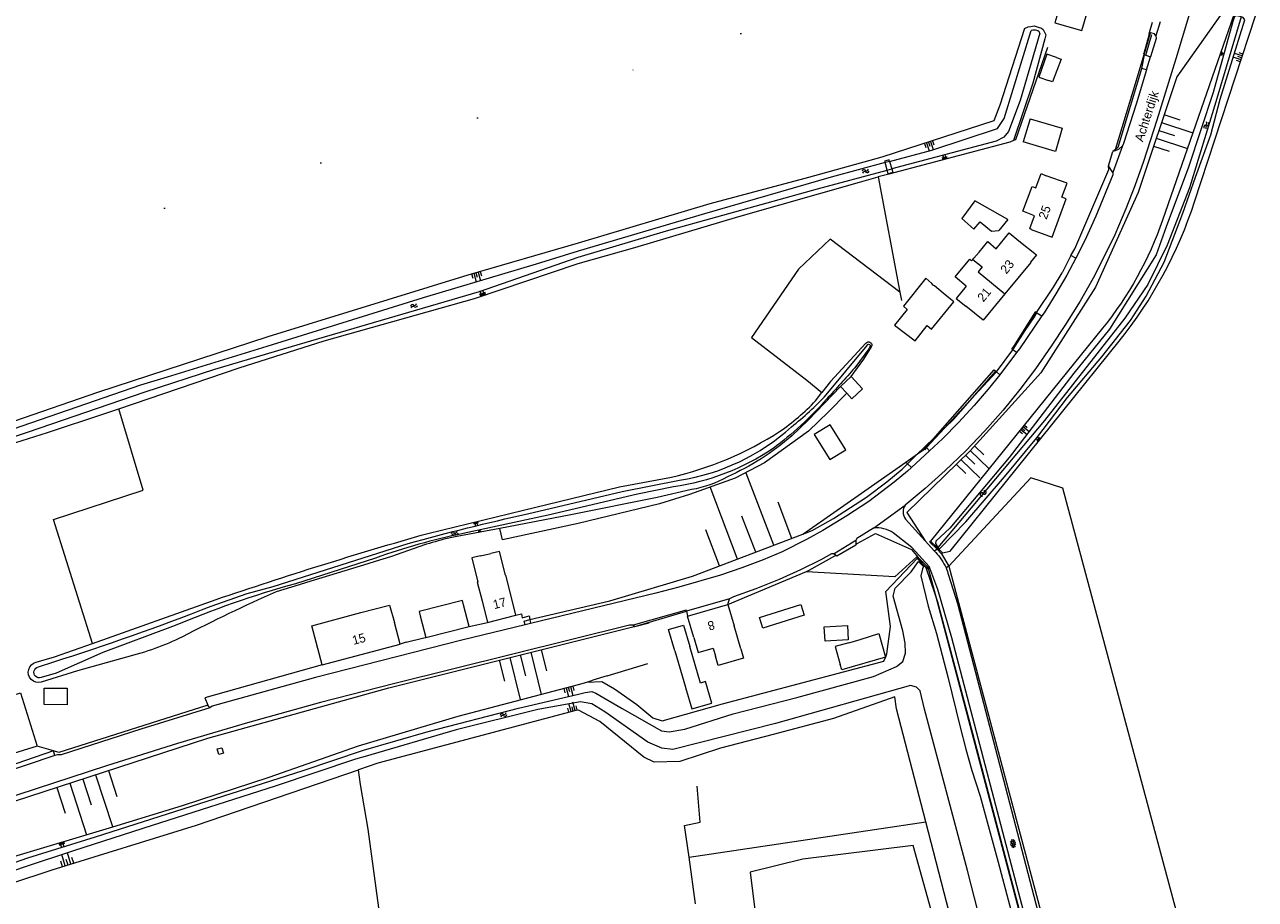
# Model space of a CAD drawing. Extents: x 99476 to 102828, y 406437 to 407931.
# Tile 136 of 162: x 101361 to 101637, y 407117 to 407313. Entities that reach past the tile are written whole.
import ezdxf

# ---------------------------------------------------------------- set-up
doc = ezdxf.new("R2010")
doc.units = 0
doc.header["$MEASUREMENT"] = 0
doc.linetypes.add('DGN Style 1', pattern=[36.392745, 0.060554, -36.332191])
for name, color, linetype, lineweight in [('BG_bijgebouw', 253, 'Continuous', 0), ('BG_cultuurscheiding', 253, 'DGN Style 1', 0), ('BG_dakoverstek', 253, 'Continuous', 13), ('BG_dakoverstek bijgebouw', 253, 'Continuous', 0), ('BG_gesloten verharding', 253, 'Continuous', 0), ('BG_heg haag', 253, 'Continuous', 0), ('BG_hek', 253, 'Continuous', 0), ('BG_hoofdgebouw', 253, 'Continuous', 13), ('BG_huisnummer', 253, 'Continuous', 0), ('BG_insteek sloot', 253, 'Continuous', 0), ('BG_kant sloot', 253, 'Continuous', 0), ('BG_kant verharding', 253, 'Continuous', 0), ('BG_kunstwerk', 253, 'Continuous', 0), ('BG_overig opstal', 253, 'Continuous', 0), ('BG_schutting', 253, 'Continuous', 0), ('BG_straatnaam', 253, 'Continuous', 0), ('BG_talud', 253, 'Continuous', 0), ('BG_taludsymbool', 253, 'Continuous', 0), ('BG_tussenmuur', 253, 'Continuous', 0), ('BG_vlakafsluiter', 253, 'Continuous', 0), ('BG_walbescherming', 253, 'Continuous', 0), ('BG_watersymbool', 253, 'Continuous', 0)]:
    doc.layers.add(name, color=color, linetype=linetype, lineweight=lineweight)
doc.styles.add('Style-WORKING', font='WORKING.shx')

# ---------------------------------------------------------------- blocks, each defined once
blk = doc.blocks.new('S04')
at = {"layer": 'BG_taludsymbool', "linetype": 'Continuous', "lineweight": 0}
for p, q in [((-0.5, 0), (-0.5, -0.5)), ((-0.25, 0), (-0.25, -1)), ((0, 0), (0, -0.5)), ((0.25, 0), (0.25, -1)), ((0.5, 0), (0.5, -0.5))]:
    blk.add_line(p, q, dxfattribs=at)
blk = doc.blocks.new('WATERS')
at = {"layer": 'BG_watersymbool', "linetype": 'Continuous', "lineweight": 0}
for centre, start, end in [((-0.375, 0.25), 28.07249, 151.92751), ((-0.375, -0.2), 28.07249, 151.92751), ((0.375, 0.65), 208.07249, 331.92751), ((0.375, 0.2), 208.07249, 331.92751)]:
    blk.add_arc(centre, 0.425, start, end, dxfattribs=at)
blk = doc.blocks.new('S01GV6')
at = {"layer": 'BG_gesloten verharding', "linetype": 'Continuous', "lineweight": 0}
for p, q in [((0, 0.018), (0.97, 0.579)), ((0.02, 0.104), (1.242, -0.604)), ((0.164, -0.349), (1.58, 0.468)), ((0.296, 0.406), (1.735, -0.426)), ((0.584, -0.569), (1.922, 0.204)), ((0.814, 0.569), (1.985, -0.109)), ((1.364, -0.58), (1.906, -0.267))]:
    blk.add_line(p, q, dxfattribs=at)

msp = doc.modelspace()

# ---------------------------------------------------------------- linework, layer by layer
at = {"layer": 'BG_bijgebouw', "linetype": 'Continuous', "lineweight": 0}
for p, q in [((101581.192, 407269.026), (101579.164, 407266.563)), ((101564.49, 407254.33), (101564.14, 407254.66)), ((101564.717, 407254.146), (101564.49, 407254.33)), ((101568.37, 407251.181), (101566.689, 407252.545)), ((101460.55, 407177.87), (101459.31, 407182.71)), ((101449.62, 407180.23), (101450.86, 407175.39)), ((101450.86, 407175.39), (101460.55, 407177.87)), ((101506.61, 407172.411), (101508.983, 407164.277)), ((101512.364, 407165.211), (101509.98, 407173.401)), ((101508.983, 407164.277), (101508.997, 407164.229))]:
    msp.add_line(p, q, dxfattribs=at)
at = {"layer": 'BG_bijgebouw', "linetype": 'Continuous', "lineweight": 0, "flags": 128}
for points in [[(101586.137, 407291.551), (101593.34, 407289.444), (101591.815, 407284.262), (101584.612, 407286.369)], [(101459.31, 407182.71), (101459.07, 407183.67), (101449.36, 407181.21), (101449.62, 407180.23)], [(101506.61, 407172.411), (101505.21, 407177.211), (101508.58, 407178.201), (101509.98, 407173.401)], [(101353.906, 407161.102), (101360.152, 407163.029), (101363.837, 407151.081)], [(101363.837, 407151.081), (101357.623, 407149.164), (101353.906, 407161.102)]]:
    msp.add_lwpolyline(points, dxfattribs=at)
at = {"layer": 'BG_cultuurscheiding', "linetype": 'DGN Style 1', "lineweight": 0}
msp.add_line((101592.857, 407338.517), (101584.895, 407311.756), dxfattribs=at)
at = {"layer": 'BG_cultuurscheiding', "linetype": 'DGN Style 1', "lineweight": 0, "flags": 128}
for points in [[(101521.425, 407310.664), (101545.186, 407318.638), (101551.085, 407321.51), (101558.12, 407326.291), (101564.785, 407333.932), (101579.885, 407360.807), (101592.296, 407398.628)], [(101322.328, 407251.603), (101385.486, 407269.567), (101484.916, 407298.301), (101521.425, 407310.664)]]:
    msp.add_lwpolyline(points, dxfattribs=at)
at = {"layer": 'BG_dakoverstek', "linetype": 'Continuous', "lineweight": 13}
for p, q in [((101573.542, 407260.313), (101574.719, 407261.721)), ((101573.303, 407260.026), (101573.542, 407260.313))]:
    msp.add_line(p, q, dxfattribs=at)
at = {"layer": 'BG_dakoverstek', "linetype": 'Continuous', "lineweight": 13, "flags": 128}
for points in [[(101574.719, 407261.721), (101576.707, 407264.099), (101578.592, 407262.416)], [(101571.873, 407254.073), (101569.354, 407256.196), (101572.684, 407260.097), (101573.054, 407259.728), (101573.303, 407260.026)], [(101521.392, 407172.87), (101522.003, 407170.749), (101516.311, 407169.109), (101515.7, 407171.23)]]:
    msp.add_lwpolyline(points, dxfattribs=at)
at = {"layer": 'BG_dakoverstek bijgebouw', "linetype": 'Continuous', "lineweight": 0}
for p, q in [((101586.137, 407291.551), (101584.612, 407286.369)), ((101566.689, 407252.545), (101564.717, 407254.146)), ((101543.708, 407231.614), (101546.126, 407233.831)), ((101545.094, 407230.103), (101543.708, 407231.614)), ((101545.554, 407174.218), (101548.131, 407174.962)), ((101508.997, 407164.229), (101510.398, 407159.406))]:
    msp.add_line(p, q, dxfattribs=at)
at = {"layer": 'BG_dakoverstek bijgebouw', "linetype": 'Continuous', "lineweight": 0, "flags": 128}
for points in [[(101599.494, 407317.394), (101593.461, 407319.129), (101591.717, 407313.055), (101597.75, 407311.32), (101599.494, 407317.394)], [(101592.069, 407305.271), (101589.931, 407306.028), (101588.108, 407300.871), (101590.245, 407300.114)], [(101592.069, 407305.271), (101593.076, 407304.915), (101591.202, 407299.805), (101590.245, 407300.114)], [(101581.192, 407269.026), (101573.762, 407273.206), (101570.861, 407269.206), (101573.569, 407266.867), (101574.987, 407268.52), (101577.53, 407266.378), (101579.164, 407266.563)], [(101564.14, 407254.66), (101562.826, 407255.84), (101557.794, 407249.593), (101558.641, 407248.889), (101555.809, 407245.357), (101560.449, 407241.808), (101563.136, 407245.237), (101564.071, 407244.461), (101569.045, 407250.591), (101568.37, 407251.181)], [(101546.126, 407233.831), (101548.646, 407231.082), (101546.229, 407228.866), (101545.094, 407230.103)], [(101541.367, 407223.049), (101537.83, 407220.829), (101541.341, 407215.235), (101544.878, 407217.455), (101541.367, 407223.049)], [(101535.59, 407180.426), (101526.302, 407177.52), (101525.571, 407179.857), (101534.859, 407182.763), (101535.59, 407180.426)], [(101540.24, 407174.588), (101540.063, 407177.798), (101545.249, 407178.084), (101545.425, 407174.874), (101540.24, 407174.588)], [(101548.131, 407174.962), (101552.293, 407176.284), (101553.787, 407171.028), (101544.015, 407168.172), (101543.665, 407169.392)], [(101545.554, 407174.218), (101542.53, 407173.351), (101543.665, 407169.392)], [(101365.452, 407160.366), (101365.461, 407164.078), (101370.563, 407164.066), (101370.554, 407160.354), (101365.452, 407160.366)], [(101510.398, 407159.406), (101514.915, 407160.724), (101513.51, 407165.546), (101512.364, 407165.211)]]:
    msp.add_lwpolyline(points, dxfattribs=at)
at = {"layer": 'BG_heg haag', "linetype": 'Continuous', "lineweight": 0}
msp.add_line((101612.809, 407310.506), (101611.602, 407306.172), dxfattribs=at)
at = {"layer": 'BG_heg haag', "linetype": 'Continuous', "lineweight": 0, "flags": 128}
for points in [[(101590.041, 407307.54), (101582.863, 407286.862), (101582.425, 407286.667)], [(101582.425, 407286.667), (101581.599, 407286.302), (101554.507, 407279.185)]]:
    msp.add_lwpolyline(points, dxfattribs=at)
at = {"layer": 'BG_hek', "linetype": 'Continuous', "lineweight": 0}
for p, q in [((101595.25, 407260.943), (101593.314, 407257.088)), ((101587.559, 407248.178), (101591.391, 407253.818)), ((101567.928, 407191.409), (101598.344, 407077.478)), ((101460.55, 407177.87), (101464.69, 407178.781)), ((101450.44, 407175.331), (101450.86, 407175.39)), ((101367.5, 407150.031), (101363.837, 407151.081)), ((101511.266, 407115.793), (101509.798, 407126.241))]:
    msp.add_line(p, q, dxfattribs=at)
at = {"layer": 'BG_hek', "linetype": 'Continuous', "lineweight": 0, "flags": 128}
for points in [[(101624.59, 407092.934), (101593.514, 407208.842), (101586.322, 407211.169), (101567.928, 407191.409)], [(101427.662, 407169.305), (101401.43, 407161.921), (101402.05, 407160.272)], [(101402.05, 407160.272), (101368.707, 407149.685), (101367.5, 407150.031)], [(101445.72, 407073.386), (101442.718, 407097.248), (101437.992, 407132.495), (101436.249, 407142.495), (101435.782, 407145.805)], [(101509.798, 407126.241), (101508.809, 407133.284), (101512.318, 407134.087), (101511.595, 407142.103)]]:
    msp.add_lwpolyline(points, dxfattribs=at)
at = {"layer": 'BG_hoofdgebouw', "linetype": 'Continuous', "lineweight": 13}
for p, q in [((101463.098, 407193.662), (101465.456, 407194.221)), ((101463.47, 407183.63), (101464.69, 407178.781)), ((101471.03, 407180.381), (101469.8, 407185.231)), ((101509.48, 407180.201), (101518.48, 407182.801)), ((101518.48, 407182.801), (101519.87, 407178.001)), ((101427.662, 407169.305), (101425.32, 407178.01)), ((101445.14, 407173.91), (101443.87, 407178.75)), ((101464.69, 407178.781), (101471.03, 407180.381)), ((101510.86, 407175.391), (101509.48, 407180.201)), ((101521.392, 407172.87), (101519.87, 407178.001)), ((101427.662, 407169.305), (101445.14, 407173.91))]:
    msp.add_line(p, q, dxfattribs=at)
at = {"layer": 'BG_hoofdgebouw', "linetype": 'Continuous', "lineweight": 13, "flags": 128}
for points in [[(101586.41, 407266.76), (101586.08, 407266.97), (101587.13, 407269.86), (101584.5, 407270.86), (101586.58, 407276.43), (101587.407, 407276.112), (101588.63, 407279.29), (101589.75, 407278.82)], [(101586.41, 407266.76), (101591.11, 407265.06), (101594.23, 407273.63), (101593.24, 407273.99), (101594.44, 407277.11), (101589.75, 407278.82)], [(101578.592, 407262.416), (101581.502, 407266.001), (101583.66, 407264.25)], [(101583.66, 407264.25), (101587.55, 407261.1), (101586.25, 407259.45), (101586.33, 407259.38), (101580.523, 407252.333)], [(101571.873, 407254.073), (101569.62, 407251.35), (101571.78, 407249.57)], [(101580.523, 407252.333), (101575.66, 407246.431), (101571.78, 407249.57)], [(101468.685, 407189.35), (101467.35, 407194.67), (101465.456, 407194.221)], [(101463.098, 407193.662), (101461.19, 407193.21), (101462.507, 407187.808), (101462.39, 407187.78), (101463.47, 407183.63)], [(101469.8, 407185.231), (101468.751, 407189.367), (101468.685, 407189.35)], [(101425.32, 407178.01), (101436.32, 407180.97), (101442.76, 407182.64), (101443.87, 407178.75)], [(101510.86, 407175.391), (101511.85, 407172.07), (101515.199, 407173.011), (101515.7, 407171.23)], [(101560.012, 407128.842), (101535.238, 407125.784), (101523.496, 407122.862), (101525.645, 407105.461), (101565.112, 407110.278), (101560.012, 407128.842)]]:
    msp.add_lwpolyline(points, dxfattribs=at)
at = {"layer": 'BG_insteek sloot', "linetype": 'Continuous', "lineweight": 0}
for p, q in [((101632.44, 407316.76), (101615.818, 407268.871)), ((101622.986, 407272.964), (101636.59, 407314.61)), ((101554.507, 407279.185), (101552.15, 407278.541)), ((101602.379, 407244.654), (101563.88, 407196.971)), ((101541.505, 407232.694), (101549.389, 407241.33)), ((101538.147, 407228.411), (101539.541, 407230.273)), ((101563.44, 407190.66), (101564.903, 407185.128)), ((101376.268, 407174.077), (101403.9, 407183.906)), ((101562.79, 407134.095), (101556.24, 407159.44)), ((101440.127, 407147.258), (101435.782, 407145.805))]:
    msp.add_line(p, q, dxfattribs=at)
at = {"layer": 'BG_insteek sloot', "linetype": 'Continuous', "lineweight": 0, "flags": 128}
for points in [[(101584.895, 407311.756), (101579.345, 407294.595), (101578.026, 407291.089), (101552.967, 407282.934), (101536.58, 407278.445), (101514.444, 407272.526), (101484.947, 407263.673), (101460.262, 407256.569), (101415.504, 407242.769), (101377.377, 407230.255), (101358.769, 407223.873), (101331.784, 407215.209), (101312.484, 407208.124), (101291.534, 407200.364), (101276.185, 407194.563)], [(101589.705, 407310.334), (101589.428, 407309.471), (101586.776, 407299.5), (101582.425, 407286.667)], [(101584.895, 407311.756), (101585.699, 407312.123), (101586.342, 407312.245), (101587.072, 407312.354), (101587.968, 407312.112), (101588.679, 407311.827), (101589.09, 407311.526), (101589.705, 407310.334)], [(101382.163, 407226.613), (101409.085, 407235.805), (101428.133, 407241.828), (101461.774, 407251.336), (101484.951, 407259.163), (101497.648, 407262.731), (101520.956, 407269.694), (101547.932, 407277.389), (101552.15, 407278.541)], [(101566.547, 407194.351), (101568.26, 407194.71), (101606.071, 407241.741)], [(101546.126, 407233.831), (101548.909, 407237.715), (101550.631, 407240.508), (101550.681, 407240.626), (101550.71, 407240.749)], [(101543.708, 407231.614), (101536.434, 407224.059), (101534.631, 407222.317), (101532.835, 407220.578)], [(101274.759, 407190.857), (101276.695, 407191.365), (101280.381, 407193.003), (101308.509, 407203.133), (101342.015, 407213.662), (101366.145, 407221.299), (101378.816, 407225.47), (101382.163, 407226.613)], [(101451.293, 407198.721), (101472.759, 407203.907), (101494.223, 407209.115), (101505.85, 407211.292)], [(101510.338, 407208.512), (101502.69, 407206.771), (101483.343, 407202.855), (101467.475, 407199.831)], [(101467.475, 407199.831), (101457.441, 407197.918), (101454.92, 407197.395)], [(101554.928, 407177.835), (101553.88, 407185.7), (101560.891, 407193.06)], [(101564.903, 407185.128), (101600.51, 407050.531), (101600.615, 407039.578)], [(101553.82, 407171.097), (101554.109, 407171.756), (101554.928, 407177.835)], [(101363.63, 407169.884), (101367.77, 407171.055), (101376.268, 407174.077)], [(101383.85, 407170.996), (101372.92, 407167.905), (101364.779, 407165.375)], [(101486.918, 407165.427), (101490.278, 407165.55), (101493.109, 407163.883), (101498.094, 407160.367), (101501.688, 407157.444), (101503.807, 407156.753), (101517.326, 407160.572), (101553.383, 407170.099), (101553.82, 407171.097)], [(101348.35, 407123.059), (101358.644, 407126.391), (101380.769, 407133.033), (101396.377, 407137.771), (101415.833, 407144.15), (101435.767, 407151.138), (101458.114, 407157.812), (101485.035, 407164.88), (101486.918, 407165.427)], [(101556.24, 407159.44), (101555.861, 407162.093), (101542.111, 407157.281), (101528.658, 407153.694), (101516.844, 407150.59), (101507.727, 407147.642), (101502.011, 407147.464), (101499.682, 407148.573), (101489.865, 407156.559), (101485.04, 407159.095), (101484.442, 407159.093), (101440.127, 407147.258)], [(101348.828, 407117.317), (101367.243, 407123.347), (101399.515, 407133.41), (101435.782, 407145.805)], [(101575.587, 407084.905), (101573.83, 407091.38), (101562.79, 407134.095)]]:
    msp.add_lwpolyline(points, dxfattribs=at)
at = {"layer": 'BG_insteek sloot', "linetype": 'Continuous', "lineweight": 0}
for centre, radius, start, end in [((101529.090619, 407303.638307), 98.778822, 321.198421, 341.908509), ((101497.56203, 407267.669654), 56.465757, 305.163107, 315.951677), ((101488.168369, 407287.074852), 77.818255, 283.133281, 302.58814), ((101579.93682, 406819.841071), 400.291356, 113.964228, 117.296838)]:
    msp.add_arc(centre, radius, start, end, dxfattribs=at)
at = {"layer": 'BG_insteek sloot', "linetype": 'Continuous', "lineweight": 0, "extrusion": (0, 0, -1)}
for centre, radius, start, end in [((-101539.644287, 407295.305473), 80.630118, 199.138247, 218.917111), ((-101549.968751, 407240.855903), 0.748918, 39.274936, 188.20661), ((-101494.030959, 407265.527036), 59.381558, 229.196294, 245.799818), ((-101505.509798, 407234.859183), 26.785921, 241.300066, 259.615592), ((-101732.272836, 406216.657707), 1021.468541, 71.248073, 74.033553), ((-101368.77479, 407231.799562), 62.644514, 243.871037, 256.075274), ((-101364.198872, 407167.628066), 2.326554, 255.560915, 75.846953)]:
    msp.add_arc(centre, radius, start, end, dxfattribs=at)
at = {"layer": 'BG_kant sloot', "linetype": 'Continuous', "lineweight": 0}
for p, q in [((101554.694, 407282.011), (101553.686, 407281.739)), ((101554.167, 407280.055), (101555.176, 407280.324)), ((101540.49, 407229.73), (101549.671, 407240.823)), ((101439.638, 407193.186), (101421.707, 407187.452)), ((101364.127, 407168.798), (101367.346, 407169.885))]:
    msp.add_line(p, q, dxfattribs=at)
at = {"layer": 'BG_kant sloot', "linetype": 'Continuous', "lineweight": 0, "flags": 128}
for points in [[(101565.485, 407195.525), (101565.886, 407195.253), (101571.789, 407201.341), (101580.404, 407211.408), (101587.679, 407220.131), (101594.54, 407229.134), (101602.245, 407238.288), (101608.611, 407246.397), (101612.148, 407251.834), (101616.147, 407259.457), (101620.375, 407270.425), (101623.165, 407278.46), (101626.633, 407287.97), (101628.728, 407295.937), (101634.225, 407313.745), (101633.86, 407314.241), (101633.417, 407314.37)], [(101633.417, 407314.37), (101632.453, 407314.652), (101631.89, 407314.485), (101631.544, 407313.342), (101627.155, 407297.441), (101621.607, 407280.742), (101616.587, 407267.355), (101614.408, 407261.093), (101603.928, 407244.45), (101595.926, 407234.633), (101581.493, 407215.681), (101568.183, 407199.91)], [(101554.694, 407282.011), (101564.119, 407284.555), (101578.837, 407289.421), (101580.372, 407291.589), (101586.364, 407311.315), (101586.366, 407311.321)], [(101588.297, 407310.75), (101583.921, 407295.644), (101581.3, 407288.681), (101580.276, 407287.457), (101578.542, 407286.578), (101555.176, 407280.324)], [(101588.297, 407310.75), (101588.193, 407311.054), (101587.91, 407311.231), (101587.698, 407311.311), (101587.396, 407311.393), (101587.055, 407311.436), (101586.734, 407311.374), (101586.366, 407311.321)], [(101327.295, 407210.022), (101361.713, 407221.364), (101388.043, 407230.437), (101403.642, 407235.506), (101418.986, 407240.064), (101462.914, 407252.905), (101484.949, 407260.597), (101504.75, 407266.445), (101538.532, 407275.87), (101554.167, 407280.055)], [(101553.686, 407281.739), (101541.636, 407278.487), (101513.256, 407270.243), (101484.948, 407261.88), (101475.589, 407258.991), (101450.314, 407251.48), (101415.297, 407240.569), (101392.951, 407233.701), (101386.965, 407231.913), (101346.081, 407217.812)], [(101550.297, 407240.513), (101550.02, 407240.024), (101546.882, 407235.798)], [(101506.329, 407209.164), (101498.281, 407207.489), (101478.245, 407202.815), (101459.216, 407198.666)], [(101473.62, 407203.069), (101494.847, 407208.123), (101507.693, 407210.623)], [(101568.183, 407199.91), (101565.057, 407196.94), (101565.008, 407196.427), (101565.472, 407195.534), (101565.485, 407195.525)], [(101402.834, 407182.423), (101410.883, 407185.226), (101416.694, 407186.844), (101446.926, 407196.419)], [(101348.487, 407121.409), (101361.764, 407126.056), (101376.927, 407130.73), (101423.436, 407145.585), (101436.947, 407150.191), (101451.379, 407154.383), (101471.593, 407159.548), (101485.037, 407162.682), (101486.517, 407163.115), (101488.007, 407163.284), (101488.934, 407162.955), (101494.862, 407159.49), (101503.671, 407154.509), (101505.343, 407154.264), (101508.851, 407154.9), (101519.673, 407158.299), (101533.937, 407162.004), (101551.063, 407166.658), (101556.275, 407168.903), (101557.631, 407170.065), (101558.291, 407171.92), (101558.174, 407174.122), (101557.65, 407176.878), (101555.477, 407184.666), (101555.956, 407186.441), (101559.498, 407190.131), (101561.202, 407192.44), (101562.313, 407191.333), (101562.049, 407190.769), (101561.719, 407189.243), (101563.315, 407182.453), (101565.225, 407176.277), (101567.718, 407166.572), (101570.461, 407155.328), (101571.757, 407150.426), (101573.086, 407145.657), (101575.012, 407139.862), (101579, 407125.124), (101583.753, 407107.074)], [(101394.158, 407177.834), (101378.591, 407172.021), (101368.126, 407167.386), (101364.722, 407166.42)], [(101595.256, 407040.733), (101589.13, 407055.978), (101584.793, 407072.024), (101581.634, 407086.135), (101577.976, 407101.769), (101574.504, 407113.874), (101572.161, 407123.197), (101562.539, 407159.347), (101561.575, 407163.484), (101560.698, 407164.26), (101559.357, 407164.638), (101529.191, 407156.15), (101506.207, 407150.358), (101503.708, 407150.602), (101500.545, 407151.969), (101490.957, 407158.721), (101488.025, 407160.552), (101485.526, 407160.994), (101475.912, 407159.302), (101457.7, 407154.749), (101437.303, 407148.784)], [(101437.303, 407148.784), (101435.099, 407148.139), (101417.169, 407142.147), (101389.576, 407133.318), (101371.964, 407127.647), (101360.933, 407124.007), (101348.628, 407119.714)]]:
    msp.add_lwpolyline(points, dxfattribs=at)
at = {"layer": 'BG_kant sloot', "linetype": 'Continuous', "lineweight": 0, "extrusion": (0, 0, -1)}
for centre, radius, start, end in [((-101550.010013, 407240.72053), 0.354161, 16.817953, 215.871979), ((-101267.619408, 407479.73507), 370.800337, 221.137352, 222.599419), ((-101481.385312, 407280.905719), 78.882714, 221.388037, 233.232576), ((-101498.859903, 407261.901955), 53.26424, 236.05563, 261.939005), ((-101568.124828, 406766.812167), 446.375612, 74.245408, 77.777071), ((-101364.365608, 407167.594265), 1.227156, 253.116818, 78.78802)]:
    msp.add_arc(centre, radius, start, end, dxfattribs=at)
at = {"layer": 'BG_kant sloot', "linetype": 'Continuous', "lineweight": 0}
for centre, radius, start, end in [((101491.179918, 407275.555496), 67.316122, 308.098507, 317.097668), ((101500.306435, 407258.237463), 48.184006, 278.818163, 312.268056), ((101485.609906, 407066.657945), 134.620819, 101.306717, 109.967789), ((101481.875807, 406970.845937), 224.807633, 105.524223, 112.966354), ((101195.380946, 407713.113237), 569.797242, 287.565773, 291.351113)]:
    msp.add_arc(centre, radius, start, end, dxfattribs=at)
at = {"layer": 'BG_kant verharding', "linetype": 'Continuous', "lineweight": 0}
for p, q in [((101615.242, 407313.265), (101614.311, 407310.15)), ((101613.141, 407310.807), (101612.911, 407310.873)), ((101611.744, 407305.865), (101612.028, 407305.776)), ((101612.028, 407305.776), (101613.122, 407305.435)), ((101612.242, 407302.533), (101613.122, 407305.435)), ((101612.242, 407302.533), (101611.149, 407302.835)), ((101606.822, 407285.521), (101604.703, 407279.497)), ((101605.185, 407284.401), (101604.704, 407284.208)), ((101604.703, 407279.497), (101603.715, 407281.024)), ((101596.388, 407260.379), (101595.25, 407260.943)), ((101587.559, 407248.178), (101587.687, 407248.097)), ((101587.687, 407248.097), (101588.799, 407247.398)), ((101583.131, 407239.195), (101579.372, 407234.26)), ((101583.131, 407239.195), (101582.292, 407239.845)), ((101579.372, 407234.26), (101578.607, 407234.924)), ((101563.646, 407217.212), (101559.576, 407213.445)), ((101562.89, 407218.012), (101562.978, 407217.919)), ((101562.978, 407217.919), (101563.646, 407217.212)), ((101558.716, 407214.326), (101558.35, 407214.7)), ((101559.576, 407213.445), (101558.716, 407214.326)), ((101558.228, 407201.927), (101562.689, 407197.021)), ((101547.106, 407197.119), (101542.305, 407194.163)), ((101547.106, 407197.119), (101547.167, 407196.183)), ((101562.689, 407197.021), (101564.761, 407194.742)), ((101564.761, 407194.742), (101565.022, 407194.455)), ((101542.305, 407194.163), (101542.855, 407193.679)), ((101518.832, 407184.054), (101509.261, 407181.264)), ((101474.303, 407178.514), (101473.118, 407178.225)), ((101474.151, 407179.398), (101474.303, 407178.514)), ((101497.29, 407178.13), (101497.632, 407177.893)), ((101446.45, 407174.38), (101450.44, 407175.331)), ((101402.547, 407159.63), (101402.05, 407160.272)), ((101367.847, 407148.953), (101340.857, 407139.922)), ((101367.847, 407148.953), (101367.5, 407150.031))]:
    msp.add_line(p, q, dxfattribs=at)
at = {"layer": 'BG_kant verharding', "linetype": 'Continuous', "lineweight": 0, "flags": 128}
for points in [[(101631.325, 407346.65), (101618.746, 407304.974), (101614.541, 407291.248), (101611.571, 407282.016), (101609.588, 407276.526), (101607.568, 407271.407), (101605.091, 407265.604), (101602.546, 407260.264), (101600.239, 407255.842), (101597.336, 407250.745), (101594.08, 407245.515), (101590.864, 407240.637), (101587.346, 407235.59), (101583.843, 407230.907), (101580.161, 407226.323), (101576.031, 407221.694), (101571.655, 407217.096), (101567.167, 407212.77), (101562.65, 407208.777), (101558.195, 407205.051)], [(101614.311, 407310.15), (101614.359, 407309.512), (101613.122, 407305.435)], [(101614.311, 407310.15), (101613.992, 407310.563), (101613.141, 407310.807)], [(101612.242, 407302.533), (101609.916, 407294.869), (101607.095, 407286.01), (101606.822, 407285.521)], [(101606.822, 407285.521), (101605.947, 407284.707), (101605.185, 407284.401)], [(101604.703, 407279.497), (101604.67, 407279.034), (101600.896, 407269.762), (101598.432, 407264.315), (101596.388, 407260.379)], [(101596.388, 407260.379), (101594.4, 407256.55), (101591.916, 407252.333), (101589.301, 407248.133), (101588.799, 407247.398)], [(101588.799, 407247.398), (101583.749, 407240.009), (101583.131, 407239.195)], [(101579.372, 407234.26), (101576.787, 407230.985), (101573.653, 407227.386), (101570.104, 407223.565), (101566.525, 407219.878), (101563.646, 407217.212)], [(101559.576, 407213.445), (101558.728, 407212.659), (101555.75, 407210.189), (101550.016, 407205.88), (101545.133, 407202.653), (101539.748, 407199.385), (101536.106, 407197.342), (101530.663, 407194.608), (101526.377, 407192.785), (101521.634, 407191.008), (101516.854, 407189.379), (101507.541, 407186.674), (101502.367, 407185.351), (101474.303, 407178.514)], [(101551.126, 407199.911), (101547.398, 407197.581), (101547.106, 407197.119)], [(101563.684, 407190.964), (101563.549, 407191.32), (101559.699, 407195.585), (101555.526, 407198.832)], [(101542.305, 407194.163), (101541.656, 407194.133), (101539.299, 407192.832), (101534.789, 407190.524), (101530.012, 407188.377), (101524.772, 407186.323), (101519.719, 407184.507), (101518.832, 407184.054)], [(101611.724, 407039.215), (101605.864, 407037.642), (101601.642, 407049.619), (101568.613, 407175.334), (101565.522, 407186.116), (101563.684, 407190.964)], [(101567.883, 407189.396), (101569.878, 407183.051), (101597.769, 407076.312)], [(101471.03, 407180.381), (101472.308, 407180.712), (101472.428, 407179.816), (101474.008, 407180.233), (101474.151, 407179.398)], [(101509.261, 407181.264), (101509.161, 407181.549), (101497.29, 407178.13)], [(101497.29, 407178.13), (101496.481, 407178.182), (101443.915, 407165.112), (101427.255, 407160.812), (101410.955, 407156.326), (101395.282, 407151.681), (101379.363, 407146.696), (101359.501, 407140.199), (101331.949, 407130.782)], [(101473.118, 407178.225), (101458.955, 407174.775), (101426.201, 407166.428), (101403.014, 407160.014), (101402.547, 407159.63)], [(101402.547, 407159.63), (101387.049, 407154.901), (101369.239, 407149.162), (101368.396, 407149.137), (101367.847, 407148.953)]]:
    msp.add_lwpolyline(points, dxfattribs=at)
at = {"layer": 'BG_kant verharding', "linetype": 'Continuous', "lineweight": 0}
for centre, radius, start, end in [((101560.551143, 407203.513715), 2.8133, 146.87722, 214.333209), ((101551.804689, 407193.167821), 6.777247, 56.69547, 95.747361)]:
    msp.add_arc(centre, radius, start, end, dxfattribs=at)
at = {"layer": 'BG_kant verharding', "linetype": 'Continuous', "lineweight": 0, "extrusion": (0, 0, -1)}
for centre, radius, start, end in [((-101556.703273, 407186.41417), 11.569622, 135.973179, 156.745728), ((-101556.773696, 407186.431833), 11.497953, 156.688044, 165.060464)]:
    msp.add_arc(centre, radius, start, end, dxfattribs=at)
at = {"layer": 'BG_kunstwerk', "linetype": 'Continuous', "lineweight": 0}
for p, q in [((101554.167, 407280.055), (101553.686, 407281.739)), ((101554.694, 407282.011), (101555.176, 407280.324)), ((101563.88, 407196.971), (101565.425, 407195.453)), ((101566.33, 407194.15), (101565.245, 407195.239)), ((101565.425, 407195.453), (101566.547, 407194.351)), ((101566.547, 407194.351), (101566.33, 407194.15)), ((101561.036, 407193.213), (101560.891, 407193.06)), ((101560.891, 407193.06), (101562.172, 407191.854)), ((101561.12, 407193.301), (101561.036, 407193.213)), ((101563.58, 407190.86), (101561.12, 407193.301)), ((101562.172, 407191.854), (101563.44, 407190.66)), ((101563.44, 407190.66), (101563.58, 407190.86))]:
    msp.add_line(p, q, dxfattribs=at)
at = {"layer": 'BG_kunstwerk', "linetype": 'Continuous', "lineweight": 0, "flags": 128}
for points in [[(101554.694, 407282.011), (101554.598, 407282.346), (101553.594, 407282.059), (101553.686, 407281.739)], [(101555.176, 407280.324), (101555.399, 407279.544), (101554.395, 407279.257), (101554.167, 407280.055)], [(101565.245, 407195.239), (101563.72, 407196.771), (101563.88, 407196.971)]]:
    msp.add_lwpolyline(points, dxfattribs=at)
at = {"layer": 'BG_overig opstal', "linetype": 'Continuous', "lineweight": 0, "flags": 128}
msp.add_lwpolyline([(101404.177, 407150.449), (101405.236, 407150.725), (101405.561, 407149.476), (101404.503, 407149.2), (101404.177, 407150.449)], dxfattribs=at)
at = {"layer": 'BG_schutting', "linetype": 'Continuous', "lineweight": 0}
for p, q in [((101552.15, 407278.541), (101557.002, 407252.761)), ((101557.002, 407252.761), (101557.361, 407250.854)), ((101585.028, 407244.174), (101587.559, 407248.178)), ((101582.292, 407239.845), (101585.028, 407244.174)), ((101578.607, 407234.924), (101573.739, 407229.628)), ((101573.739, 407229.628), (101566.995, 407222.289)), ((101566.995, 407222.289), (101562.978, 407217.919)), ((101562.978, 407217.919), (101562.504, 407217.403))]:
    msp.add_line(p, q, dxfattribs=at)
at = {"layer": 'BG_talud', "linetype": 'Continuous', "lineweight": 0}
for p, q in [((101612.028, 407305.776), (101613.431, 407310.471)), ((101605.886, 407285.229), (101611.149, 407302.835)), ((101582.49, 407240.554), (101587.403, 407248.405)), ((101582.147, 407240.006), (101582.49, 407240.554)), ((101564.971, 407220.377), (101578.114, 407235.31)), ((101562.89, 407218.012), (101564.971, 407220.377)), ((101558.35, 407214.7), (101560.946, 407216.519)), ((101535.27, 407198.531), (101558.35, 407214.7)), ((101468.028, 407197.294), (101467.475, 407199.831)), ((101518.48, 407182.801), (101536.079, 407190.215)), ((101497.547, 407177.872), (101497.632, 407177.893)), ((101497.632, 407177.893), (101500.866, 407178.699)), ((101491.459, 407166.806), (101500.593, 407169.58)), ((101491.459, 407166.806), (101488.238, 407165.828)), ((101486.918, 407165.427), (101488.238, 407165.828))]:
    msp.add_line(p, q, dxfattribs=at)
at = {"layer": 'BG_talud', "linetype": 'Continuous', "lineweight": 0, "flags": 128}
for points in [[(101630.04, 407316.55), (101619.03, 407300.98), (101610.35, 407275.04), (101600.76, 407253.831), (101588.53, 407234.68), (101572.73, 407217.241), (101558.59, 407203.37), (101562.689, 407197.021)], [(101595.25, 407260.943), (101596.2, 407262.46), (101603.772, 407280.216)], [(101545.094, 407230.103), (101541.043, 407225.918), (101536.561, 407221.583), (101526.67, 407214.54), (101520.16, 407211.111), (101509.868, 407207.434), (101503.197, 407205.346), (101485.003, 407200.917), (101468.028, 407197.294)], [(101560.946, 407216.519), (101562.59, 407217.671), (101562.89, 407218.012)], [(101474.151, 407179.398), (101492.1, 407183.58), (101510.57, 407189.111), (101535.27, 407198.531)], [(101547.455, 407196.461), (101551.52, 407198.721), (101559.58, 407195.141)], [(101536.079, 407190.215), (101536.66, 407190.46), (101542.405, 407193.654)], [(101332.169, 407130.06), (101402.07, 407152.841), (101442.57, 407164.16), (101497.547, 407177.872)]]:
    msp.add_lwpolyline(points, dxfattribs=at)
at = {"layer": 'BG_tussenmuur', "linetype": 'Continuous', "lineweight": 0, "flags": 128}
msp.add_lwpolyline([(101573.303, 407260.026), (101575.434, 407258.377), (101574.51, 407257.26), (101580.523, 407252.333)], dxfattribs=at)
at = {"layer": 'BG_vlakafsluiter', "linetype": 'Continuous', "lineweight": 0}
for p, q in [((101612.911, 407310.873), (101613.559, 407313.202)), ((101611.692, 407305.978), (101613.141, 407310.807)), ((101612.809, 407310.506), (101612.911, 407310.873)), ((101611.149, 407302.835), (101611.744, 407305.865)), ((101611.692, 407305.978), (101611.602, 407306.172)), ((101611.744, 407305.865), (101611.692, 407305.978)), ((101605.886, 407285.229), (101605.276, 407284.702)), ((101603.715, 407281.024), (101604.704, 407284.208)), ((101605.276, 407284.702), (101604.704, 407284.208)), ((101605.185, 407284.401), (101605.276, 407284.702)), ((101603.772, 407280.216), (101603.715, 407281.024)), ((101591.391, 407253.818), (101593.314, 407257.088)), ((101582.49, 407240.554), (101585.028, 407244.174)), ((101578.607, 407234.924), (101582.292, 407239.845)), ((101573.739, 407229.628), (101578.446, 407235.05)), ((101578.114, 407235.31), (101578.446, 407235.05)), ((101578.446, 407235.05), (101578.607, 407234.924)), ((101541.505, 407232.694), (101539.541, 407230.273)), ((101564.971, 407220.377), (101566.995, 407222.289)), ((101558.716, 407214.326), (101560.946, 407216.519)), ((101551.126, 407199.911), (101558.195, 407205.051)), ((101542.855, 407193.679), (101547.167, 407196.183)), ((101547.455, 407196.461), (101547.167, 407196.183)), ((101559.58, 407195.141), (101561.12, 407193.301)), ((101565.425, 407195.453), (101565.245, 407195.239)), ((101565.485, 407195.525), (101565.425, 407195.453)), ((101542.855, 407193.679), (101542.405, 407193.654)), ((101562.172, 407191.854), (101561.036, 407193.213)), ((101566.33, 407194.15), (101567.928, 407191.409)), ((101563.58, 407190.86), (101563.684, 407190.964)), ((101567.928, 407191.409), (101567.333, 407190.982)), ((101518.48, 407182.801), (101518.832, 407184.054)), ((101497.632, 407177.893), (101509.261, 407181.264)), ((101509.261, 407181.264), (101509.48, 407180.201)), ((101497.29, 407178.13), (101497.547, 407177.872)), ((101446.45, 407174.38), (101445.14, 407173.91)), ((101367.5, 407150.031), (101340.515, 407140.76)), ((101509.798, 407126.241), (101562.79, 407134.095))]:
    msp.add_line(p, q, dxfattribs=at)
at = {"layer": 'BG_vlakafsluiter', "linetype": 'Continuous', "lineweight": 0, "flags": 128}
for points in [[(101633.417, 407314.37), (101627.73, 407295.362), (101621.834, 407276.066), (101616.859, 407263.289), (101612.489, 407254.428), (101607.388, 407246.935), (101589.4, 407224.014), (101565.485, 407195.525)], [(101605.276, 407284.702), (101609.211, 407297.715), (101611.692, 407305.978)], [(101557.002, 407252.761), (101541.378, 407264.571), (101534.308, 407257.914), (101523.791, 407242.58), (101536.19, 407232.993), (101539.541, 407230.273)], [(101585.028, 407244.174), (101587.15, 407247.2), (101587.687, 407248.097)], [(101582.292, 407239.845), (101582.098, 407239.995), (101582.49, 407240.554)], [(101566.995, 407222.289), (101569.08, 407224.26), (101573.739, 407229.628)], [(101376.268, 407174.077), (101367.483, 407201.835), (101387.56, 407208.396), (101382.163, 407226.613)], [(101560.946, 407216.519), (101562.34, 407217.89), (101564.971, 407220.377)], [(101535.27, 407198.531), (101537.401, 407199.344), (101542.17, 407202.02), (101549.53, 407206.83), (101554.1, 407210.29), (101557.48, 407213.11), (101558.716, 407214.326)], [(101565.245, 407195.239), (101565.097, 407195.063), (101564.761, 407194.742)], [(101561.036, 407193.213), (101560.8, 407193.496), (101555.895, 407189.021), (101536.117, 407190.141), (101536.079, 407190.215)], [(101564.903, 407185.128), (101562.892, 407190.992), (101562.172, 407191.854)], [(101600.615, 407039.578), (101601.15, 407049.505), (101600.422, 407052.168), (101596.677, 407066.436), (101584.836, 407110.409), (101572.674, 407156.435), (101565.514, 407183.348), (101564.903, 407185.128)], [(101473.118, 407178.225), (101472.862, 407179.097), (101474.151, 407179.398)]]:
    msp.add_lwpolyline(points, dxfattribs=at)
at = {"layer": 'BG_walbescherming', "linetype": 'Continuous', "lineweight": 0}
msp.add_arc((101477.223997, 407112.127738), 88.136112, 104.658845, 111.673384, dxfattribs=at)
at = {"layer": 'BG_walbescherming', "linetype": 'Continuous', "lineweight": 0, "extrusion": (0, 0, -1)}
msp.add_arc((-100658.7271, 409699.988857), 2626.314392, 252.586928, 253.210562, dxfattribs=at)

# ---------------------------------------------------------------- block references
at = {"layer": 'BG_gesloten verharding', "linetype": 'Continuous', "lineweight": 0, "rotation": 104.647375}
msp.add_blockref('S01GV6', (101582.58, 407128.287), dxfattribs=at)
at = {"layer": 'BG_taludsymbool', "linetype": 'Continuous', "lineweight": 0}
for p, xscale, yscale, zscale, rotation in [((101628.794, 407306.257), 0.700817, 0.700817, 0.700817, 70.841136), ((101633.516, 407305.198), 1.823397, 1.823397, 1.823397, 251.883027), ((101614.956, 407288.961), 7.423495, 7.423495, 7.423495, 71.772511), ((101563.428, 407286.338), 1.892986, 1.892986, 1.892986, 18.032947), ((101567.138, 407282.503), 0.989368, 0.989368, 0.989368, 194.6964010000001), ((101462.098, 407257.097), 2.021814, 2.021814, 2.021814, 16.050497), ((101463.716, 407251.992), 1.160252, 1.160252, 1.160252, 198.700422), ((101584.332, 407222.302), 1.705277, 1.705277, 1.705277, 51.09356799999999), ((101588.25, 407219.574), 0.8200709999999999, 0.8200709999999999, 0.8200709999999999, 231.187432), ((101571.703, 407216.234), 5.791415, 5.791415, 5.791415, 46.357267), ((101524.721, 407194.508), 17.323179, 17.323179, 17.323179, 200.875799), ((101462.013, 407201.311), 0.892807, 0.892807, 0.892807, 13.538167), ((101463.009, 407198.98), 0.497765, 0.497765, 0.497765, 190.768145), ((101472.007, 407171.502), 9.70749, 9.70749, 9.70749, 14.003319), ((101482.757, 407164.282), 2.046177, 2.046177, 2.046177, 14.722184), ((101483.847, 407158.934), 1.913854, 1.913854, 1.913854, 194.958415), ((101374.054, 407143.711), 12.176307, 12.176307, 12.176307, 18.051038), ((101369.224, 407129.567), 1.146518, 1.146518, 1.146518, 16.727964), ((101370.781, 407124.45), 2.644508, 2.644508, 2.644508, 197.290693)]:
    msp.add_blockref('S04', p, dxfattribs=dict(at, xscale=xscale, yscale=yscale, zscale=zscale, rotation=rotation))
at = {"layer": 'BG_watersymbool', "linetype": 'Continuous', "lineweight": 0}
for p, rotation in [((101625.814, 407289.995), 70.78568800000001), ((101549.377, 407279.611), 16.73216), ((101448.305, 407249.459), 24.951152), ((101575.832, 407207.518), 51.170175), ((101457.411, 407198.511), 24.951152), ((101468.362, 407157.855), 24.719094)]:
    msp.add_blockref('WATERS', p, dxfattribs=dict(at, rotation=rotation))

# ---------------------------------------------------------------- texts
at = {"layer": 'BG_huisnummer', "linetype": 'Continuous', "lineweight": 0, "style": 'Style-WORKING'}
for s, rotation, p in [('25', 70.007106, (101589.844, 407268.892)), ('23', 50.517136, (101580.848, 407256.658)), ('21', 50.517136, (101575.696, 407250.406)), ('17', 14.175142, (101466.178, 407181.735)), ('8', 196.134205, (101515.207, 407179.253)), ('15', 14.772724, (101434.696, 407173.743))]:
    msp.add_text(s, height=2, rotation=rotation, dxfattribs=at).set_placement(p)
at = {"layer": 'BG_straatnaam', "linetype": 'Continuous', "lineweight": 0, "style": 'Style-WORKING'}
msp.add_text('Achterdijk', height=2, rotation=72.181111, dxfattribs=at).set_placement((101611.417, 407286.244))

doc.saveas('drawing.dxf')
